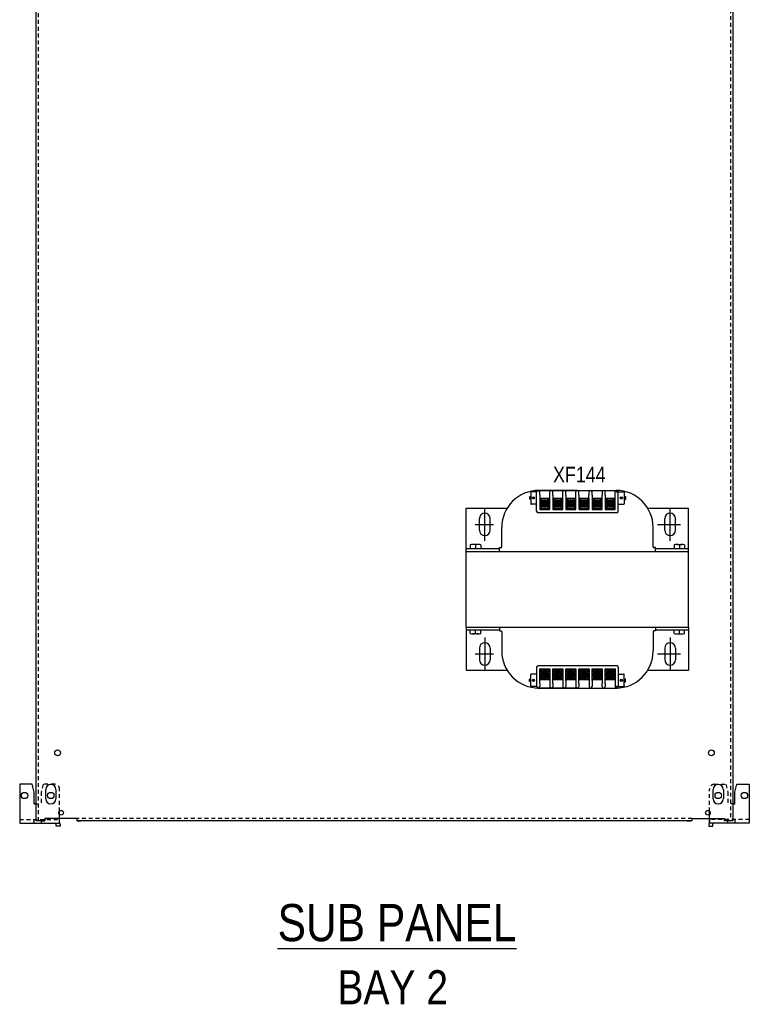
# Model space of a CAD drawing. Header units: inches. Extents: x 481 to 6166, y 980 to 4930.
# Tile 3 of 99: x 1830 to 2580, y 1471 to 2483. Entities that reach past the tile are written whole.
import ezdxf
from ezdxf.enums import TextEntityAlignment as Align

# ---------------------------------------------------------------- set-up
doc = ezdxf.new("R2010")
doc.units = ezdxf.units.IN
doc.header["$MEASUREMENT"] = 0
doc.linetypes.add('CENTER', pattern=[2, 1.25, -0.25, 0.25, -0.25])
doc.linetypes.add('VERDECKT', pattern=[7, 4, -3])
doc.layers.add('PWR_0350HP', color=7, linetype='Continuous')
doc.styles.get("Standard").update_dxf_attribs({"font": 'ARIALN.TTF'})

# ---------------------------------------------------------------- blocks, each defined once
blk = doc.blocks.new('SUBPANEL_FRONT')
for p, q in [((-358, -1880), (-358, -5)), ((358, -5), (358, -1880)), ((-375, -1842.3), (-375, -1882.3)), ((-362, -1842.3), (-375, -1842.3)), ((-360, -1850.3), (-362, -1842.3)), ((-360, -1862.3), (-360, -1850.3)), ((-348.2, -1857.2), (-348.2, -1847.7)), ((-337.7, -1847.7), (-337.7, -1857.2)), ((337.8, -1857.2), (337.8, -1847.7)), ((348.3, -1847.7), (348.3, -1857.2)), ((360, -1850.3), (362, -1842.3)), ((360, -1862.3), (360, -1850.3)), ((362, -1842.3), (375, -1842.3)), ((375, -1842.3), (375, -1882.3)), ((-358, -1862.3), (-360, -1862.3)), ((-358, -1862.3), (-358, -1862.3)), ((-334, -1873.4), (-334, -1869.6)), ((334, -1873.4), (334, -1869.6)), ((358, -1862.3), (360, -1862.3)), ((-349, -1880), (-358, -1880)), ((-352.3, -1880), (-349, -1880)), ((-349, -1877), (-349, -1880)), ((-349, -1877), (-316, -1877)), ((-334, -1882.3), (-334, -1877)), ((-316, -1880), (-316, -1877)), ((316, -1880), (-316, -1880)), ((316, -1877.3), (316, -1880)), ((316, -1877.3), (349, -1877.3)), ((334, -1877.3), (334, -1877)), ((334, -1877.3), (334, -1879.2)), ((334, -1879.2), (334, -1880.8)), ((334, -1880.8), (334, -1881.9)), ((349, -1877.3), (349, -1880)), ((358, -1880), (349, -1880)), ((-375, -1882.3), (-334, -1882.3)), ((-337.5, -1885.3), (-337.5, -1883.3)), ((-333.5, -1885.3), (-337.5, -1885.3)), ((-333.5, -1883.3), (-333.5, -1885.3)), ((333.5, -1883.3), (333.5, -1885.3)), ((333.5, -1885.3), (337.5, -1885.3)), ((334, -1881.9), (334, -1882.3)), ((375, -1882.3), (334, -1882.3)), ((337.5, -1885.3), (337.5, -1883.3)), ((360.5, -1882.3), (360.5, -1882.3))]:
    blk.add_line(p, q)
at = {"linetype": 'VERDECKT'}
for p, q in [((-355.5, -1880), (-355.5, -10)), ((355.5, -10), (355.5, -1880)), ((-351, -1842.3), (-353, -1850.3)), ((-353, -1850.3), (-353, -1862.3)), ((-339, -1842.3), (-351, -1842.3)), ((-334, -1877.3), (-334, -1847.3)), ((334, -1877.3), (334, -1847.3)), ((339, -1842.3), (351, -1842.3)), ((351, -1842.3), (353, -1850.3)), ((353, -1850.3), (353, -1862.3)), ((-360, -1862.3), (-353, -1862.3)), ((360, -1862.3), (353, -1862.3)), ((358, -1868), (358, -1880)), ((-375, -1878.3), (-334, -1878.3)), ((-375, -1878.3), (-338.5, -1878.3)), ((-360.5, -1878.3), (-360.5, -1882.3)), ((-352.5, -1882.3), (-352.5, -1878.3)), ((-334, -1877), (-334, -1873.4)), ((316, -1877.5), (-316, -1877.5)), ((-316, -1880), (-311, -1880)), ((316, -1877.5), (311, -1877.5)), ((311, -1880), (316, -1880)), ((334, -1877), (334, -1873.4)), ((334, -1877.6), (334, -1877.3)), ((334, -1878), (334, -1877.6)), ((334, -1878.2), (334, -1878)), ((334, -1878.3), (334, -1878.2)), ((334, -1882.3), (334, -1878.3)), ((375, -1878.3), (334, -1878.3)), ((375, -1878.3), (338.5, -1878.3)), ((352.5, -1878.3), (352.5, -1882.3)), ((360.5, -1882.3), (360.5, -1878.3)), ((375, -1878.3), (375, -1878.2))]:
    blk.add_line(p, q, dxfattribs=at)
for centre, radius in [((-336, -1810), 3), ((336, -1810), 3), ((-370, -1853.8), 3.25), ((-343, -1853.8), 3.25), ((343, -1853.8), 3.25), ((370, -1853.8), 3.25), ((-332.5, -1871.5), 2.4), ((332.5, -1871.5), 2.4)]:
    blk.add_circle(centre, radius)
for centre, radius, start, end in [((-343, -1847.7), 5.25, 0, 180), ((343, -1847.7), 5.25, 0, 180), ((-343, -1857.2), 5.25, 180, 0), ((343, -1857.2), 5.25, 180, 0), ((-338.5, -1883.3), 5, 0, 25.8419), ((338.5, -1883.3), 5, 154.1581, 180), ((-338.5, -1883.3), 1, 0, 90), ((338.5, -1883.3), 1, 90, 180)]:
    blk.add_arc(centre, radius, start, end)
for centre, start, end in [((-339, -1847.3), 0, 90), ((339, -1847.3), 90, 180)]:
    blk.add_arc(centre, 5, start, end, dxfattribs=at)
blk = doc.blocks.new('3KVA_FRONT')
at = {"color": 7}
for p, q in [((65, 11.6), (65, 9.1)), ((66.3, 11.6), (65, 11.6)), ((66.3, 16.5), (66.3, 4.3)), ((72.3, 16.7), (66.6, 16.7)), ((72.3, -3.2), (72.3, 16.6)), ((73.7, 18.2), (155, 18.2)), ((114.3, 18.2), (73.9, 18.2)), ((75.5, 13.4), (75.5, 16.6)), ((75.5, 13.4), (75.5, -1.6)), ((85.8, 13.4), (85.8, 16.6)), ((85.8, -1.6), (85.8, 13.4)), ((89, 13.4), (89, 16.6)), ((89, 13.4), (89, -1.6)), ((99.3, -1.6), (99.2, 13.4)), ((99.3, 13.4), (99.3, 16.6)), ((102.4, 13.4), (102.4, 16.6)), ((102.4, 13.4), (102.5, -1.6)), ((112.7, 13.4), (112.7, 16.6)), ((112.7, -1.6), (112.7, 13.4)), ((114.3, 18.2), (154.7, 18.2)), ((115.9, 13.4), (115.9, 16.6)), ((115.9, 13.4), (115.9, -1.6)), ((126.2, -1.6), (126.1, 13.4)), ((126.2, 13.4), (126.2, 16.6)), ((129.3, 13.4), (129.3, 16.6)), ((129.3, 13.4), (129.4, -1.6)), ((139.6, -1.6), (139.6, 13.4)), ((139.7, 16.6), (139.7, 13.4)), ((142.8, 13.4), (142.8, 16.6)), ((142.8, 13.4), (142.8, -1.6)), ((153.1, 13.4), (153.1, 16.6)), ((153.1, -1.6), (153.1, 13.4)), ((156.3, 16.7), (162.1, 16.7)), ((156.3, -3.2), (156.3, 16.7)), ((162.3, 16.5), (162.3, 4.3)), ((162.3, 12), (163.6, 12)), ((163.6, 12), (163.6, 8.8)), ((66.3, 9.1), (65, 9.1)), ((72.3, 4), (66.6, 4)), ((75.6, 9.9), (75.6, -0.4)), ((85.8, 9.9), (75.6, 9.9)), ((77.3, 7.2), (75.6, 9)), ((75.6, 0.5), (77.3, 2.3)), ((78.2, 8.1), (76.4, 9.9)), ((76.4, -0.4), (78.2, 1.4)), ((77.1, 4.7), (78.9, 7.9)), ((78.9, 1.6), (77.1, 4.7)), ((80, 5.4), (77.5, 5.4)), ((80, 4.1), (77.5, 4.1)), ((82.5, 7.9), (78.9, 7.9)), ((82.5, 1.6), (78.9, 1.6)), ((80, 5.4), (80, 7)), ((80, 7), (81.4, 7)), ((80, 2.5), (80, 4.1)), ((80, 2.5), (81.4, 2.5)), ((81.4, 5.4), (81.4, 7)), ((81.4, 5.4), (83.9, 5.4)), ((81.4, 4.1), (83.9, 4.1)), ((81.4, 2.5), (81.4, 4.1)), ((84.3, 4.7), (82.5, 7.9)), ((84.3, 4.7), (82.5, 1.6)), ((83.2, 8.1), (84.9, 9.9)), ((84.9, -0.4), (83.2, 1.4)), ((84.1, 7.2), (85.8, 9)), ((85.8, 0.5), (84.1, 2.3)), ((85.8, -0.4), (85.8, 9.9)), ((89.1, 9.9), (89.1, -0.4)), ((99.3, 9.9), (89.1, 9.9)), ((90.8, 7.2), (89.1, 9)), ((89.1, 0.5), (90.8, 2.3)), ((91.7, 8.1), (89.9, 9.9)), ((89.9, -0.4), (91.7, 1.4)), ((90.6, 4.7), (92.4, 7.9)), ((92.4, 1.6), (90.6, 4.7)), ((93.5, 5.4), (91, 5.4)), ((93.5, 4.1), (91, 4.1)), ((96, 7.9), (92.4, 7.9)), ((96, 1.6), (92.4, 1.6)), ((93.5, 5.4), (93.5, 7)), ((93.5, 7), (94.9, 7)), ((93.5, 2.5), (93.5, 4.1)), ((93.5, 2.5), (94.9, 2.5)), ((94.9, 5.4), (94.9, 7)), ((94.9, 5.4), (97.4, 5.4)), ((94.9, 4.1), (97.4, 4.1)), ((94.9, 2.5), (94.9, 4.1)), ((97.8, 4.7), (96, 7.9)), ((97.8, 4.7), (96, 1.6)), ((96.7, 8.1), (98.4, 9.9)), ((98.4, -0.4), (96.7, 1.4)), ((97.6, 7.2), (99.3, 9)), ((99.3, 0.5), (97.6, 2.3)), ((99.3, -0.4), (99.3, 9.9)), ((102.5, 9.9), (102.5, -0.4)), ((112.8, 9.9), (102.5, 9.9)), ((104.3, 7.2), (102.5, 9)), ((102.5, 0.5), (104.3, 2.3)), ((105.2, 8.1), (103.4, 9.9)), ((103.4, -0.4), (105.2, 1.4)), ((104, 4.7), (105.8, 7.9)), ((105.8, 1.6), (104, 4.7)), ((107, 5.4), (104.4, 5.4)), ((107, 4.1), (104.4, 4.1)), ((109.4, 7.9), (105.8, 7.9)), ((109.4, 1.6), (105.8, 1.6)), ((107, 5.4), (107, 7)), ((107, 7), (108.3, 7)), ((107, 2.5), (107, 4.1)), ((107, 2.5), (108.3, 2.5)), ((108.3, 5.4), (108.3, 7)), ((108.3, 5.4), (110.9, 5.4)), ((108.3, 4.1), (110.9, 4.1)), ((108.3, 2.5), (108.3, 4.1)), ((111.3, 4.7), (109.4, 7.9)), ((111.3, 4.7), (109.4, 1.6)), ((110.1, 8.1), (111.9, 9.9)), ((111.9, -0.4), (110.1, 1.4)), ((111, 7.2), (112.8, 9)), ((112.8, 0.5), (111, 2.3)), ((112.8, -0.4), (112.8, 9.9)), ((116, 9.9), (116, -0.4)), ((126.2, 9.9), (116, 9.9)), ((117.7, 7.2), (116, 9)), ((116, 0.5), (117.7, 2.3)), ((118.6, 8.1), (116.9, 9.9)), ((116.9, -0.4), (118.6, 1.4)), ((117.5, 4.7), (119.3, 7.9)), ((119.3, 1.6), (117.5, 4.7)), ((120.4, 5.4), (117.9, 5.4)), ((120.4, 4.1), (117.9, 4.1)), ((122.9, 7.9), (119.3, 7.9)), ((122.9, 1.6), (119.3, 1.6)), ((120.4, 5.4), (120.4, 7)), ((120.4, 7), (121.8, 7)), ((120.4, 2.5), (120.4, 4.1)), ((120.4, 2.5), (121.8, 2.5)), ((121.8, 5.4), (121.8, 7)), ((121.8, 5.4), (124.3, 5.4)), ((121.8, 4.1), (124.3, 4.1)), ((121.8, 2.5), (121.8, 4.1)), ((124.7, 4.7), (122.9, 7.9)), ((124.7, 4.7), (122.9, 1.6)), ((123.6, 8.1), (125.3, 9.9)), ((125.3, -0.4), (123.6, 1.4)), ((124.5, 7.2), (126.2, 9)), ((126.2, 0.5), (124.5, 2.3)), ((126.2, -0.4), (126.2, 9.9)), ((129.4, 9.9), (129.4, -0.4)), ((139.7, 9.9), (129.4, 9.9)), ((131.2, 7.2), (129.4, 9)), ((129.4, 0.5), (131.2, 2.3)), ((132.1, 8.1), (130.3, 9.9)), ((130.3, -0.4), (132.1, 1.4)), ((131, 4.7), (132.8, 7.9)), ((132.8, 1.6), (131, 4.7)), ((133.9, 5.4), (131.4, 5.4)), ((133.9, 4.1), (131.4, 4.1)), ((136.4, 7.9), (132.8, 7.9)), ((136.4, 1.6), (132.8, 1.6)), ((133.9, 5.4), (133.9, 7)), ((133.9, 7), (135.3, 7)), ((133.9, 2.5), (133.9, 4.1)), ((133.9, 2.5), (135.3, 2.5)), ((135.3, 5.4), (135.3, 7)), ((135.3, 5.4), (137.8, 5.4)), ((135.3, 4.1), (137.8, 4.1)), ((135.3, 2.5), (135.3, 4.1)), ((138.2, 4.7), (136.4, 7.9)), ((138.2, 4.7), (136.4, 1.6)), ((137.1, 8.1), (138.8, 9.9)), ((138.8, -0.4), (137.1, 1.4)), ((137.9, 7.2), (139.7, 9)), ((139.7, 0.5), (137.9, 2.3)), ((139.7, -0.4), (139.7, 9.9)), ((142.9, 9.9), (142.9, -0.4)), ((153.2, 9.9), (142.9, 9.9)), ((144.7, 7.2), (142.9, 9)), ((142.9, 0.5), (144.7, 2.3)), ((145.5, 8.1), (143.8, 9.9)), ((143.8, -0.4), (145.5, 1.4)), ((144.4, 4.7), (146.2, 7.9)), ((146.2, 1.6), (144.4, 4.7)), ((147.3, 5.4), (144.8, 5.4)), ((147.3, 4.1), (144.8, 4.1)), ((149.8, 7.9), (146.2, 7.9)), ((149.8, 1.6), (146.2, 1.6)), ((147.3, 5.4), (147.3, 7)), ((147.3, 7), (148.7, 7)), ((147.3, 2.5), (147.3, 4.1)), ((147.3, 2.5), (148.7, 2.5)), ((148.7, 5.4), (148.7, 7)), ((148.7, 5.4), (151.2, 5.4)), ((148.7, 4.1), (151.2, 4.1)), ((148.7, 2.5), (148.7, 4.1)), ((151.6, 4.7), (149.8, 7.9)), ((151.6, 4.7), (149.8, 1.6)), ((150.5, 8.1), (152.3, 9.9)), ((152.3, -0.4), (150.5, 1.4)), ((151.4, 7.2), (153.2, 9)), ((153.2, 0.5), (151.4, 2.3)), ((153.2, -0.4), (153.2, 9.9)), ((156.3, 4), (162.1, 4)), ((162.3, 8.8), (163.6, 8.8)), ((73.9, -4.7), (155, -4.7)), ((75.6, -0.4), (85.8, -0.4)), ((75.6, -1.6), (85.7, -1.6)), ((89, -1.6), (99.2, -1.6)), ((89.1, -0.4), (99.3, -0.4)), ((102.5, -0.4), (112.8, -0.4)), ((102.5, -1.6), (112.7, -1.6)), ((116, -0.4), (126.2, -0.4)), ((116, -1.6), (126.1, -1.6)), ((129.4, -0.4), (139.7, -0.4)), ((129.4, -1.6), (139.6, -1.6)), ((142.9, -0.4), (153.2, -0.4)), ((142.9, -1.6), (153, -1.6)), ((4.1, -37.7), (4.1, -41.4)), ((9.5, -37.5), (6.8, -37.5)), ((12.2, -37.5), (9.5, -37.5)), ((9.5, -37.7), (9.5, -41.4)), ((15, -37.7), (15, -41.4)), ((213.6, -37.7), (213.6, -41.4)), ((216.4, -37.5), (219.1, -37.5)), ((219.1, -37.5), (221.8, -37.5)), ((219.1, -37.7), (219.1, -41.4)), ((224.5, -37.7), (224.5, -41.4)), ((0, -41.4), (34.2, -41.4)), ((0, -122.2), (0, -44.5)), ((0, -44.5), (228.6, -44.5)), ((34.2, -44.5), (34.2, -40.5)), ((34.2, -40.5), (35.8, -40.5)), ((34.2, -44.5), (194.4, -44.5)), ((194.4, -40.5), (192.8, -40.5)), ((194.4, -44.5), (194.4, -40.5)), ((194.4, -41.4), (228.6, -41.4)), ((228.6, -122.2), (228.6, -44.5)), ((0, -122.2), (228.6, -122.2)), ((0, -125.2), (34.2, -125.2)), ((4.1, -129), (4.1, -125.2)), ((9.5, -129.2), (6.8, -129.2)), ((9.5, -129), (9.5, -125.2)), ((12.2, -129.2), (9.5, -129.2)), ((15, -129), (15, -125.2)), ((34.2, -122.2), (194.4, -122.2)), ((34.2, -122.2), (34.2, -126.2)), ((34.2, -126.2), (35.8, -126.2)), ((194.4, -126.2), (192.8, -126.2)), ((194.4, -122.2), (194.4, -126.2)), ((194.4, -125.2), (228.6, -125.2)), ((213.6, -129), (213.6, -125.2)), ((216.4, -129.2), (219.1, -129.2)), ((219.1, -129), (219.1, -125.2)), ((219.1, -129.2), (221.8, -129.2)), ((224.5, -129), (224.5, -125.2)), ((66.3, -183.1), (66.3, -170.9)), ((72.3, -170.7), (66.6, -170.7)), ((72.3, -163.5), (72.3, -183.3)), ((73.9, -161.9), (155, -161.9)), ((75.5, -180.1), (75.5, -165.1)), ((75.6, -165.1), (85.7, -165.1)), ((75.6, -176.6), (75.6, -166.3)), ((75.6, -166.3), (85.8, -166.3)), ((75.6, -167.2), (77.3, -168.9)), ((76.4, -166.3), (78.2, -168.1)), ((78.9, -168.3), (77.1, -171.4)), ((77.1, -171.4), (78.9, -174.6)), ((80, -170.7), (77.5, -170.7)), ((82.5, -168.3), (78.9, -168.3)), ((80, -169.2), (81.4, -169.2)), ((80, -169.2), (80, -170.7)), ((81.4, -169.2), (81.4, -170.7)), ((81.4, -170.7), (83.9, -170.7)), ((84.3, -171.4), (82.5, -168.3)), ((84.3, -171.4), (82.5, -174.6)), ((84.9, -166.3), (83.2, -168.1)), ((85.8, -167.2), (84.1, -168.9)), ((85.8, -165.1), (85.8, -180.1)), ((85.8, -166.3), (85.8, -176.6)), ((89, -180.1), (89, -165.1)), ((89, -165.1), (99.2, -165.1)), ((89.1, -176.6), (89.1, -166.3)), ((89.1, -166.3), (99.3, -166.3)), ((89.1, -167.2), (90.8, -168.9)), ((89.9, -166.3), (91.7, -168.1)), ((92.4, -168.3), (90.6, -171.4)), ((90.6, -171.4), (92.4, -174.6)), ((93.5, -170.7), (91, -170.7)), ((96, -168.3), (92.4, -168.3)), ((93.5, -169.2), (94.9, -169.2)), ((93.5, -169.2), (93.5, -170.7)), ((94.9, -169.2), (94.9, -170.7)), ((94.9, -170.7), (97.4, -170.7)), ((97.8, -171.4), (96, -168.3)), ((97.8, -171.4), (96, -174.6)), ((98.4, -166.3), (96.7, -168.1)), ((99.3, -167.2), (97.6, -168.9)), ((99.2, -165.1), (99.2, -176.6)), ((99.3, -166.3), (99.3, -176.6)), ((102.4, -177.2), (102.5, -165.1)), ((102.5, -165.1), (112.7, -165.1)), ((102.5, -176.6), (102.5, -166.3)), ((102.5, -166.3), (112.8, -166.3)), ((102.5, -167.2), (104.3, -168.9)), ((103.4, -166.3), (105.2, -168.1)), ((105.8, -168.3), (104, -171.4)), ((104, -171.4), (105.8, -174.6)), ((107, -170.7), (104.4, -170.7)), ((109.4, -168.3), (105.8, -168.3)), ((107, -169.2), (108.3, -169.2)), ((107, -169.2), (107, -170.7)), ((108.3, -169.2), (108.3, -170.7)), ((108.3, -170.7), (110.9, -170.7)), ((111.3, -171.4), (109.4, -168.3)), ((111.3, -171.4), (109.4, -174.6)), ((111.9, -166.3), (110.1, -168.1)), ((112.8, -167.2), (111, -168.9)), ((112.7, -165.1), (112.7, -180.1)), ((112.8, -166.3), (112.8, -176.6)), ((115.9, -180.1), (115.9, -165.1)), ((116, -165.1), (126.1, -165.1)), ((116, -176.6), (116, -166.3)), ((116, -166.3), (126.2, -166.3)), ((116, -167.2), (117.7, -168.9)), ((116.9, -166.3), (118.6, -168.1)), ((119.3, -168.3), (117.5, -171.4)), ((117.5, -171.4), (119.3, -174.6)), ((120.4, -170.7), (117.9, -170.7)), ((122.9, -168.3), (119.3, -168.3)), ((120.4, -169.2), (121.8, -169.2)), ((120.4, -169.2), (120.4, -170.7)), ((121.8, -169.2), (121.8, -170.7)), ((121.8, -170.7), (124.3, -170.7)), ((124.7, -171.4), (122.9, -168.3)), ((124.7, -171.4), (122.9, -174.6)), ((125.3, -166.3), (123.6, -168.1)), ((126.2, -167.2), (124.5, -168.9)), ((126.2, -165.1), (126.2, -176.6)), ((126.2, -166.3), (126.2, -176.6)), ((129.4, -165.1), (139.6, -165.1)), ((129.4, -177.2), (129.4, -165.1)), ((129.4, -176.6), (129.4, -166.3)), ((129.4, -166.3), (139.7, -166.3)), ((129.4, -167.2), (131.2, -168.9)), ((130.3, -166.3), (132.1, -168.1)), ((132.8, -168.3), (131, -171.4)), ((131, -171.4), (132.8, -174.6)), ((133.9, -170.7), (131.4, -170.7)), ((136.4, -168.3), (132.8, -168.3)), ((133.9, -169.2), (135.3, -169.2)), ((133.9, -169.2), (133.9, -170.7)), ((135.3, -169.2), (135.3, -170.7)), ((135.3, -170.7), (137.8, -170.7)), ((138.2, -171.4), (136.4, -168.3)), ((138.2, -171.4), (136.4, -174.6)), ((138.8, -166.3), (137.1, -168.1)), ((139.7, -167.2), (137.9, -168.9)), ((139.6, -165.1), (139.6, -180.1)), ((139.7, -166.3), (139.7, -176.6)), ((142.8, -180.1), (142.8, -165.1)), ((142.9, -165.1), (153, -165.1)), ((142.9, -176.6), (142.9, -166.3)), ((142.9, -166.3), (153.2, -166.3)), ((142.9, -167.2), (144.7, -168.9)), ((143.8, -166.3), (145.5, -168.1)), ((146.2, -168.3), (144.4, -171.4)), ((144.4, -171.4), (146.2, -174.6)), ((147.3, -170.7), (144.8, -170.7)), ((149.8, -168.3), (146.2, -168.3)), ((147.3, -169.2), (148.7, -169.2)), ((147.3, -169.2), (147.3, -170.7)), ((148.7, -169.2), (148.7, -170.7)), ((148.7, -170.7), (151.2, -170.7)), ((151.6, -171.4), (149.8, -168.3)), ((151.6, -171.4), (149.8, -174.6)), ((152.3, -166.3), (150.5, -168.1)), ((153.2, -167.2), (151.4, -168.9)), ((153.1, -165.1), (153.1, -180.1)), ((153.2, -166.3), (153.2, -176.6)), ((156.3, -163.5), (156.3, -183.3)), ((156.3, -170.7), (162.1, -170.7)), ((162.3, -183.1), (162.3, -170.9)), ((65, -178.3), (65, -175.8)), ((66.3, -175.8), (65, -175.8)), ((66.3, -178.3), (65, -178.3)), ((75.5, -180.1), (75.5, -183.3)), ((77.3, -173.9), (75.6, -175.7)), ((85.8, -176.6), (75.6, -176.6)), ((78.2, -174.8), (76.4, -176.6)), ((80, -172.1), (77.5, -172.1)), ((82.5, -174.6), (78.9, -174.6)), ((80, -172.1), (80, -173.7)), ((80, -173.7), (81.4, -173.7)), ((81.4, -172.1), (81.4, -173.7)), ((81.4, -172.1), (83.9, -172.1)), ((83.2, -174.8), (84.9, -176.6)), ((84.1, -173.9), (85.8, -175.7)), ((85.8, -180.1), (85.8, -183.3)), ((89, -180.1), (89, -183.3)), ((90.8, -173.9), (89.1, -175.7)), ((99.3, -176.6), (89.1, -176.6)), ((91.7, -174.8), (89.9, -176.6)), ((93.5, -172.1), (91, -172.1)), ((96, -174.6), (92.4, -174.6)), ((93.5, -172.1), (93.5, -173.7)), ((93.5, -173.7), (94.9, -173.7)), ((94.9, -172.1), (94.9, -173.7)), ((94.9, -172.1), (97.4, -172.1)), ((96.7, -174.8), (98.4, -176.6)), ((97.6, -173.9), (99.3, -175.7)), ((99.3, -176.6), (99.3, -183.3)), ((102.4, -177.2), (102.4, -183.3)), ((104.3, -173.9), (102.5, -175.7)), ((112.8, -176.6), (102.5, -176.6)), ((105.2, -174.8), (103.4, -176.6)), ((107, -172.1), (104.4, -172.1)), ((109.4, -174.6), (105.8, -174.6)), ((107, -172.1), (107, -173.7)), ((107, -173.7), (108.3, -173.7)), ((108.3, -172.1), (108.3, -173.7)), ((108.3, -172.1), (110.9, -172.1)), ((110.1, -174.8), (111.9, -176.6)), ((111, -173.9), (112.8, -175.7)), ((112.7, -180.1), (112.7, -183.3)), ((115.9, -180.1), (115.9, -183.3)), ((117.7, -173.9), (116, -175.7)), ((126.2, -176.6), (116, -176.6)), ((118.6, -174.8), (116.9, -176.6)), ((120.4, -172.1), (117.9, -172.1)), ((122.9, -174.6), (119.3, -174.6)), ((120.4, -172.1), (120.4, -173.7)), ((120.4, -173.7), (121.8, -173.7)), ((121.8, -172.1), (121.8, -173.7)), ((121.8, -172.1), (124.3, -172.1)), ((123.6, -174.8), (125.3, -176.6)), ((124.5, -173.9), (126.2, -175.7)), ((126.2, -176.6), (126.2, -183.3)), ((129.3, -177.2), (129.3, -183.3)), ((131.2, -173.9), (129.4, -175.7)), ((139.7, -176.6), (129.4, -176.6)), ((132.1, -174.8), (130.3, -176.6)), ((133.9, -172.1), (131.4, -172.1)), ((136.4, -174.6), (132.8, -174.6)), ((133.9, -172.1), (133.9, -173.7)), ((133.9, -173.7), (135.3, -173.7)), ((135.3, -172.1), (135.3, -173.7)), ((135.3, -172.1), (137.8, -172.1)), ((137.1, -174.8), (138.8, -176.6)), ((137.9, -173.9), (139.7, -175.7)), ((139.7, -183.3), (139.7, -180.1)), ((142.8, -180.1), (142.8, -183.3)), ((144.7, -173.9), (142.9, -175.7)), ((153.2, -176.6), (142.9, -176.6)), ((145.5, -174.8), (143.8, -176.6)), ((147.3, -172.1), (144.8, -172.1)), ((149.8, -174.6), (146.2, -174.6)), ((147.3, -172.1), (147.3, -173.7)), ((147.3, -173.7), (148.7, -173.7)), ((148.7, -172.1), (148.7, -173.7)), ((148.7, -172.1), (151.2, -172.1)), ((150.5, -174.8), (152.3, -176.6)), ((151.4, -173.9), (153.2, -175.7)), ((153.1, -180.1), (153.1, -183.3)), ((162.3, -175.5), (163.6, -175.5)), ((162.3, -178.6), (163.6, -178.6)), ((163.6, -178.6), (163.6, -175.5)), ((72.3, -183.4), (66.6, -183.4)), ((73.7, -184.9), (155, -184.9)), ((114.3, -184.9), (73.9, -184.9)), ((114.3, -184.9), (154.7, -184.9)), ((156.3, -183.4), (162.1, -183.4))]:
    blk.add_line(p, q, dxfattribs=at)
for p, q in [((0, 0), (42.1, 0)), ((0, -44.5), (0, 0)), ((19.1, -33.6), (19.1, 0.1)), ((186.5, 0), (228.6, 0)), ((209.6, -33.6), (209.6, 0.1)), ((228.6, -44.5), (228.6, 0)), ((9.2, -16.8), (28.1, -16.8)), ((13.5, -22.7), (13.5, -10.8)), ((24.6, -22.7), (24.6, -10.8)), ((196.6, -16.8), (220.4, -16.8)), ((204, -22.7), (204, -10.8)), ((215.1, -22.7), (215.1, -10.8)), ((0, -122.2), (0, -166.7)), ((228.6, -122.2), (228.6, -166.7)), ((19.1, -133.1), (19.1, -166.8)), ((209.6, -133.1), (209.6, -166.8)), ((9.2, -149.9), (28.1, -149.9)), ((13.5, -143.9), (13.5, -155.9)), ((24.6, -143.9), (24.6, -155.9)), ((196.6, -149.9), (220.4, -149.9)), ((204, -143.9), (204, -155.9)), ((215.1, -143.9), (215.1, -155.9)), ((0, -166.7), (42.1, -166.7)), ((186.5, -166.7), (228.6, -166.7))]:
    blk.add_line(p, q)
at = {"color": 7, "linetype": 'Continuous'}
for p, q in [((36.5, -39.8), (36.5, -19.9)), ((192.1, -39.8), (192.1, -19.9)), ((36.5, -126.9), (36.5, -146.8)), ((192.1, -126.9), (192.1, -146.8))]:
    blk.add_line(p, q, dxfattribs=at)
at = {"linetype": 'CENTER'}
for p, q in [((9.5, -37.5), (9.5, -41.4)), ((219.1, -37.5), (219.1, -41.4)), ((9.5, -129.2), (9.5, -125.2)), ((219.1, -129.2), (219.1, -125.2))]:
    blk.add_line(p, q, dxfattribs=at)
at = {"color": 7}
for centre, radius in [((69.2, 10.4), 1.07), ((159.4, 10.4), 1.07), ((80.7, 4.7), 4.19), ((94.2, 4.7), 4.19), ((107.6, 4.7), 4.19), ((121.1, 4.7), 4.19), ((134.6, 4.7), 4.19), ((148, 4.7), 4.19), ((80.7, -171.4), 4.19), ((94.2, -171.4), 4.19), ((107.6, -171.4), 4.19), ((121.1, -171.4), 4.19), ((134.6, -171.4), 4.19), ((148, -171.4), 4.19), ((69.2, -177), 1.07), ((159.4, -177), 1.07)]:
    blk.add_circle(centre, radius, dxfattribs=at)
at = {"color": 7, "linetype": 'Continuous'}
for centre, start, end in [((74.6, -19.9), 90, 180), ((154, -19.9), 0, 90), ((74.6, -146.8), 180, 270), ((154, -146.8), 270, 0)]:
    blk.add_arc(centre, 38.1, start, end, dxfattribs=at)
at = {"color": 7}
for centre, radius, start, end in [((66.6, 16.5), 0.254, 90, 180), ((73.9, 16.6), 1.59, 0, 180), ((87.4, 16.6), 1.59, 0, 180), ((100.8, 16.6), 1.59, 0, 180), ((114.3, 16.6), 1.59, 0, 180), ((127.8, 16.6), 1.59, 0, 180), ((141.2, 16.6), 1.59, 0, 180), ((154.7, 16.6), 1.6, 1.2577, 180.3335), ((162.1, 16.5), 0.254, 0, 90), ((66.6, 4.3), 0.254, 180, 270), ((80.7, 4.7), 2.63, 15.1831, 164.8169), ((80.7, 4.7), 2.63, 195.1831, 344.8169), ((94.2, 4.7), 2.63, 15.1831, 164.8169), ((94.2, 4.7), 2.63, 195.1831, 344.8169), ((107.6, 4.7), 2.63, 15.1831, 164.8169), ((107.6, 4.7), 2.63, 195.1831, 344.8169), ((121.1, 4.7), 2.63, 15.1831, 164.8169), ((121.1, 4.7), 2.63, 195.1831, 344.8169), ((134.6, 4.7), 2.63, 15.1831, 164.8169), ((134.6, 4.7), 2.63, 195.1831, 344.8169), ((148, 4.7), 2.63, 15.1831, 164.8169), ((148, 4.7), 2.63, 195.1831, 344.8169), ((162.1, 4.3), 0.254, 270, 0), ((73.9, -3.2), 1.57, 180, 270), ((73.9, -3.2), 1.57, 180, 270), ((154.7, -3.2), 1.57, 270, 0), ((6.8, -57.5), 20, 82.186, 97.814), ((12.2, -57.5), 20, 82.186, 97.814), ((35.8, -39.8), 0.762, 270, 359.0122), ((192.8, -39.8), 0.762, 180.9878, 270), ((216.4, -57.5), 20, 82.186, 97.814), ((221.8, -57.5), 20, 82.186, 97.814), ((6.8, -109.2), 20, 262.186, 277.814), ((12.2, -109.2), 20, 262.186, 277.814), ((35.8, -126.9), 0.762, 0.9878, 90), ((192.8, -126.9), 0.762, 90, 179.0122), ((216.4, -109.2), 20, 262.186, 277.814), ((221.8, -109.2), 20, 262.186, 277.814), ((66.6, -170.9), 0.254, 90, 180), ((73.9, -163.5), 1.57, 90, 180), ((73.9, -163.5), 1.57, 90, 180), ((80.7, -171.4), 2.63, 15.1831, 164.8169), ((94.2, -171.4), 2.63, 15.1831, 164.8169), ((107.6, -171.4), 2.63, 15.1831, 164.8169), ((121.1, -171.4), 2.63, 15.1831, 164.8169), ((134.6, -171.4), 2.63, 15.1831, 164.8169), ((148, -171.4), 2.63, 15.1831, 164.8169), ((154.7, -163.5), 1.57, 0, 90), ((162.1, -170.9), 0.254, 0, 90), ((80.7, -171.4), 2.63, 195.1831, 344.8169), ((94.2, -171.4), 2.63, 195.1831, 344.8169), ((107.6, -171.4), 2.63, 195.1831, 344.8169), ((121.1, -171.4), 2.63, 195.1831, 344.8169), ((134.6, -171.4), 2.63, 195.1831, 344.8169), ((148, -171.4), 2.63, 195.1831, 344.8169), ((66.6, -183.1), 0.254, 180, 270), ((73.9, -183.3), 1.59, 180, 0), ((87.4, -183.3), 1.59, 180, 0), ((100.8, -183.3), 1.59, 180, 0), ((114.3, -183.3), 1.59, 180, 0), ((127.8, -183.3), 1.59, 180, 0), ((141.2, -183.3), 1.59, 180, 0), ((154.7, -183.3), 1.6, 179.6665, 358.7423), ((162.1, -183.1), 0.254, 270, 0)]:
    blk.add_arc(centre, radius, start, end, dxfattribs=at)
for centre, start, end in [((19.1, -10.8), 0, 180), ((209.6, -10.8), 0, 180), ((19.1, -22.7), 180, 0), ((209.6, -22.7), 180, 0), ((19.1, -143.9), 0, 180), ((209.6, -143.9), 0, 180), ((19.1, -155.9), 180, 0), ((209.6, -155.9), 180, 0)]:
    blk.add_arc(centre, 5.59, start, end)
at = {"color": 7, "linetype": 'ByBlock'}
for p in [(66.3, 16.5), (69.2, 10.4), (154.7, 16.6), (159.4, 10.4), (162.3, 16.5), (69.2, -177), (159.4, -177), (66.3, -183.1), (154.7, -183.3), (162.3, -183.1)]:
    blk.add_point(p, dxfattribs=at)
at = {"color": 7}
for p in [(80.7, 4.7), (94.2, 4.7), (107.6, 4.7), (121.1, 4.7), (134.6, 4.7), (148, 4.7), (80.7, -171.4), (94.2, -171.4), (107.6, -171.4), (121.1, -171.4), (134.6, -171.4), (148, -171.4)]:
    blk.add_point(p, dxfattribs=at)

msp = doc.modelspace()

# ---------------------------------------------------------------- block references
msp.add_blockref('SUBPANEL_FRONT', (2205.427, 3539.22))
at = {"layer": 'PWR_0350HP'}
msp.add_blockref('3KVA_FRONT', (2289.439, 1980.738), dxfattribs=at)

# ---------------------------------------------------------------- texts
for s, height, p in [('%%USUB PANEL', 38.18182, (2218.269, 1535.714)), ('BAY 2', 35, (2213.895, 1470.876))]:
    msp.add_text(s, height=height).set_placement(p, align=Align.CENTER)
at = {"layer": 'PWR_0350HP', "lineweight": 15}
msp.add_text('XF144', height=16, dxfattribs=at).set_placement((2405.675, 2015.146), align=Align.MIDDLE)

doc.saveas('drawing.dxf')
